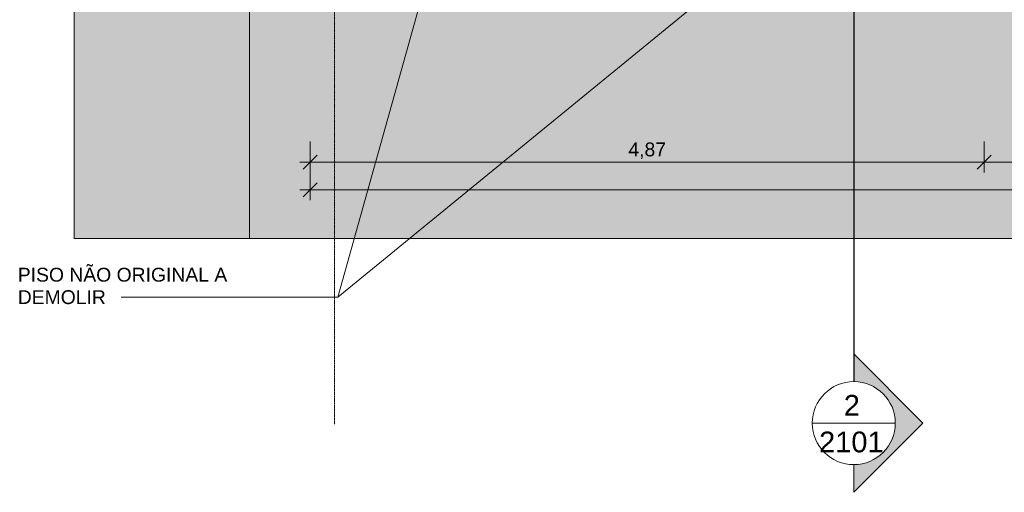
# Model space of a CAD drawing. Header units: millimetres. Extents: x -34717 to 9622, y -21919 to 4394.
# Tile 1 of 67: x -32170 to -25055, y -21919 to -18503. Entities that reach past the tile are written whole.
import ezdxf

# ---------------------------------------------------------------- set-up
doc = ezdxf.new("R2010")
doc.units = ezdxf.units.MM
doc.linetypes.add('_Tracejado médio', pattern=[4, 3, -1])
doc.linetypes.add('_Traço - ponto', pattern=[16, 12, -2, 0, -2])
for name, color, linetype, lineweight in [('A-ANNO-DIMS', 211, 'Continuous', 9), ('A-ANNO-DIMS-50', 211, 'Continuous', 9), ('A-FLOR', 192, 'Continuous', 25), ('A-FLOR-PATT', 8, 'Continuous', 25), ('G-ANNO-SYMB', 111, 'Continuous', 9), ('G-ANNO-TEXT', 231, 'Continuous', 9), ('S-GRID', 1, 'Continuous', 9)]:
    doc.layers.add(name, color=color, linetype=linetype, lineweight=lineweight)
doc.styles.add('Arial_3', font='arial.ttf', dxfattribs={"height": 150})
doc.styles.add('Arial_4', font='arial.ttf', dxfattribs={"height": 100})
doc.dimstyles.new('Diagonal_-_2_0mm_Arial', dxfattribs={"dimscale": 304.8, "dimtxt": 102.02594, "dimasz": 0.328084, "dimexe": 0.246063, "dimexo": 0.0625, "dimgap": 0.024606, "dimtad": 1, "dimlfac": 0.001, "dimrnd": 0.01, "dimzin": 0, "dimdsep": 46, "dimtxsty": 'Arial_4', "dimblk1": 'OBLIQUE', "dimblk2": 'OBLIQUE', "dimsah": 1, "dimcen": 0.09, "dimdle": 0.246063, "dimadec": 0, "dimazin": 0, "dimtfac": 1, "dimtdec": 4, "dimtix": 1, "dimtmove": 0, "dimatfit": 3, "dimfxl": 0.492126, "dimfxlon": 1, "dimtvp": 1, "dimtolj": 1, "dimtzin": 0, "dimarcsym": 2})

# ---------------------------------------------------------------- blocks, each defined once
blk = doc.blocks.new('Section - M_Section head ABNT-2836546-PLANTA TÉRREO - MANTER _ DEMOLIR')
at = {"layer": 'G-ANNO-SYMB'}
h = blk.add_hatch(color=256, dxfattribs=at)
edge = h.paths.add_edge_path(flags=0)
edge.add_line((-6, 10), (4, 0))
edge.add_line((4, 0), (0, 0))
edge.add_arc((-6, 0), 6, 0, 180)
edge.add_line((-12, 0), (-16, 0))
edge.add_line((-16, 0), (-6, 10))
for p, q in [((-16, 0), (-6, 10)), ((-6, 10), (-16, 0)), ((4, 0), (-6, 10)), ((4, 0), (-6, 10)), ((0, 0), (4, 0)), ((-16, 0), (-12, 0))]:
    blk.add_line(p, q, dxfattribs=at)
for start, end in [(360, 180), (0, 180), (180, 0)]:
    blk.add_arc((-6, 0), 6, start, end, dxfattribs=at)
blk = doc.blocks.new('DIMBLOCK4-PLANTA TÉRREO - MANTER _ DEMOLIR')
at = {"layer": 'A-ANNO-DIMS-50'}
for p, q in [((-30071.1, -19582.8), (-30071.1, -19807.8)), ((-30071.1, -19732.8), (-30071.1, -19582.8)), ((3348.9, -19582.8), (3348.9, -19807.8)), ((3348.9, -19732.8), (3348.9, -19582.8)), ((-30146.1, -19732.8), (3423.9, -19732.8))]:
    blk.add_line(p, q, dxfattribs=at)
at = {"layer": 'A-ANNO-DIMS-50', "lineweight": 18}
for p, q in [((-30071.1, -19732.8), (-30021.1, -19682.8)), ((3348.9, -19732.8), (3398.9, -19682.8)), ((-30071.1, -19732.8), (-30121.1, -19782.8)), ((3348.9, -19732.8), (3298.9, -19782.8))]:
    blk.add_line(p, q, dxfattribs=at)
at = {"layer": 'A-ANNO-DIMS-50', "color": 0, "insert": (-13535.6, -19590.7), "char_height": 100, "width": 418.697, "attachment_point": 1, "line_spacing_factor": 0.941778, "style": 'Arial_4'}
blk.add_mtext('33,42', dxfattribs=at)
blk = doc.blocks.new('_Oblique')
at = {"color": 0, "linetype": 'ByBlock', "lineweight": -2}
blk.add_line((-0.5, -0.5), (0.5, 0.5), dxfattribs=at)
blk = doc.blocks.new('DIMBLOCK141-PLANTA TÉRREO - MANTER _ DEMOLIR')
at = {"layer": 'A-ANNO-DIMS-50'}
for p, q in [((-30071.1, -19382.8), (-30071.1, -19607.8)), ((-30071.1, -19532.8), (-30071.1, -19382.8)), ((-25201.1, -19382.8), (-25201.1, -19607.8)), ((-25201.1, -19532.8), (-25201.1, -19382.8)), ((-30146.1, -19532.8), (-25201.1, -19532.8))]:
    blk.add_line(p, q, dxfattribs=at)
at = {"layer": 'A-ANNO-DIMS-50', "lineweight": 18}
for p, q in [((-30071.1, -19532.8), (-30021.1, -19482.8)), ((-25201.1, -19532.8), (-25151.1, -19482.8)), ((-30071.1, -19532.8), (-30121.1, -19582.8)), ((-25201.1, -19532.8), (-25251.1, -19582.8))]:
    blk.add_line(p, q, dxfattribs=at)
at = {"layer": 'A-ANNO-DIMS-50', "color": 0, "insert": (-27771.8, -19390.7), "char_height": 100, "width": 325.653, "attachment_point": 1, "line_spacing_factor": 0.941778, "style": 'Arial_4'}
blk.add_mtext('4,87', dxfattribs=at)
blk = doc.blocks.new('DIMBLOCK142-PLANTA TÉRREO - MANTER _ DEMOLIR')
at = {"layer": 'A-ANNO-DIMS-50'}
for p, q in [((-25201.1, -19382.8), (-25201.1, -19607.8)), ((-25201.1, -19532.8), (-25201.1, -19382.8)), ((-24021.1, -19382.8), (-24021.1, -19607.8)), ((-24021.1, -19532.8), (-24021.1, -19382.8)), ((-25201.1, -19532.8), (-24021.1, -19532.8))]:
    blk.add_line(p, q, dxfattribs=at)
at = {"layer": 'A-ANNO-DIMS-50', "lineweight": 18}
for p, q in [((-25201.1, -19532.8), (-25151.1, -19482.8)), ((-24021.1, -19532.8), (-23971.1, -19482.8)), ((-25201.1, -19532.8), (-25251.1, -19582.8)), ((-24021.1, -19532.8), (-24071.1, -19582.8))]:
    blk.add_line(p, q, dxfattribs=at)
at = {"layer": 'A-ANNO-DIMS-50', "color": 0, "insert": (-24746.8, -19390.7), "char_height": 100, "width": 325.653, "attachment_point": 1, "line_spacing_factor": 0.941778, "style": 'Arial_4'}
blk.add_mtext('1,18', dxfattribs=at)

msp = doc.modelspace()

# ---------------------------------------------------------------- hatches: boundary and pattern name
at = {"layer": 'A-FLOR-PATT'}
for points in [[(-30510.78, -20085.566), (-30510.78, -18433.492), (-30156.115, -18433.492), (-30155.718, -11868.492), (-30071.115, -11868.492), (-30071.115, -10518.492), (-30091.115, -10518.492), (-30091.115, -9618.492), (-30071.115, -9618.492), (-30071.115, -9498.492), (-31775.802, -9498.492), (-31775.802, -20085.566)], [(-28258.624, -20085.566), (-16225.78, -20085.566), (-16225.78, -18433.492), (-30510.78, -18433.492), (-30510.78, -20085.566)]]:
    msp.add_hatch(color=254, dxfattribs=at).paths.add_polyline_path(points, flags=0)

# ---------------------------------------------------------------- linework, layer by layer
at = {"layer": 'A-FLOR', "color": 40, "linetype": '_Tracejado médio', "lineweight": 18}
for p, q in [((-31775.802, -238.492), (-31775.802, -20085.566)), ((-30510.78, -18433.492), (-30510.78, -20085.566)), ((-31775.802, -20085.566), (3551.996, -20085.566))]:
    msp.add_line(p, q, dxfattribs=at)
at = {"layer": 'G-ANNO-SYMB', "lineweight": 25}
msp.add_line((-26143.005, 1610.403), (-26143.005, -21119.396), dxfattribs=at)
at = {"layer": 'G-ANNO-SYMB'}
msp.add_line((-26443.005, -21419.396), (-25843.005, -21419.396), dxfattribs=at)
at = {"layer": 'G-ANNO-TEXT', "color": 7}
for p, q in [((-28606.432, -15984.304), (-29870.655, -20508.475)), ((-24979.736, -16506.627), (-29870.655, -20508.475)), ((-29870.655, -20508.475), (-31437.605, -20508.475))]:
    msp.add_line(p, q, dxfattribs=at)
at = {"layer": 'S-GRID', "linetype": '_Traço - ponto'}
msp.add_line((-29896.115, 3893.814), (-29896.115, -21426.217), dxfattribs=at)

# ---------------------------------------------------------------- block references
at = {"layer": 'G-ANNO-SYMB', "extrusion": (0, 0, -1), "xscale": 49.99999999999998, "yscale": 49.99999999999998, "zscale": 49.99999999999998, "rotation": 90.00000000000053}
msp.add_blockref('Section - M_Section head ABNT-2836546-PLANTA TÉRREO - MANTER _ DEMOLIR', (26143.005, -21119.396), dxfattribs=at)

# ---------------------------------------------------------------- texts
at = {"layer": 'G-ANNO-SYMB', "char_height": 150, "attachment_point": 1, "style": 'Arial_3'}
for s, insert, width in [('2', (-26215.211, -21215.438), 144.30375), ('2101', (-26393.711, -21480.427), 577.215)]:
    msp.add_mtext(s, dxfattribs=dict(at, insert=insert, width=width))
at = {"layer": 'G-ANNO-TEXT', "color": 7, "char_height": 100, "attachment_point": 1, "style": 'Arial_4'}
for s, insert, width in [('PISO NÃO ORIGINAL A ', (-32184.126, -20296.417), 1916.03312), ('DEMOLIR', (-32184.126, -20458.475), 781.64531)]:
    msp.add_mtext(s, dxfattribs=dict(at, insert=insert, width=width))

# ---------------------------------------------------------------- dimensions: what is measured, and where the dimension line sits
at = {"layer": 'A-ANNO-DIMS'}
for base, p1, p2, override, picture, middle in [((-25201.115, -19532.777), (-30071.115, -19382.777), (-25201.115, -19382.777), {"dimpost": '<>', "dimfxl": 4870}, 'DIMBLOCK141-PLANTA TÉRREO - MANTER _ DEMOLIR', (-27636.115, -19474.22)), ((-24021.115, -19532.777), (-25201.115, -19382.777), (-24021.115, -19382.777), {"dimpost": '<>', "dimfxl": 1180}, 'DIMBLOCK142-PLANTA TÉRREO - MANTER _ DEMOLIR', (-24611.115, -19474.22)), ((3348.885, -19732.777), (-30071.115, -19582.777), (3348.885, -19582.777), {"dimpost": '<>', "dimfxl": 33420}, 'DIMBLOCK4-PLANTA TÉRREO - MANTER _ DEMOLIR', (-13361.115, -19674.186))]:
    dim = msp.add_linear_dim(base=base, p1=p1, p2=p2, dimstyle='Diagonal_-_2_0mm_Arial', override=override, dxfattribs=at)
    dim.commit()
    dim.dimension.update_dxf_attribs({"geometry": picture, "text_midpoint": middle})

doc.saveas('drawing.dxf')
